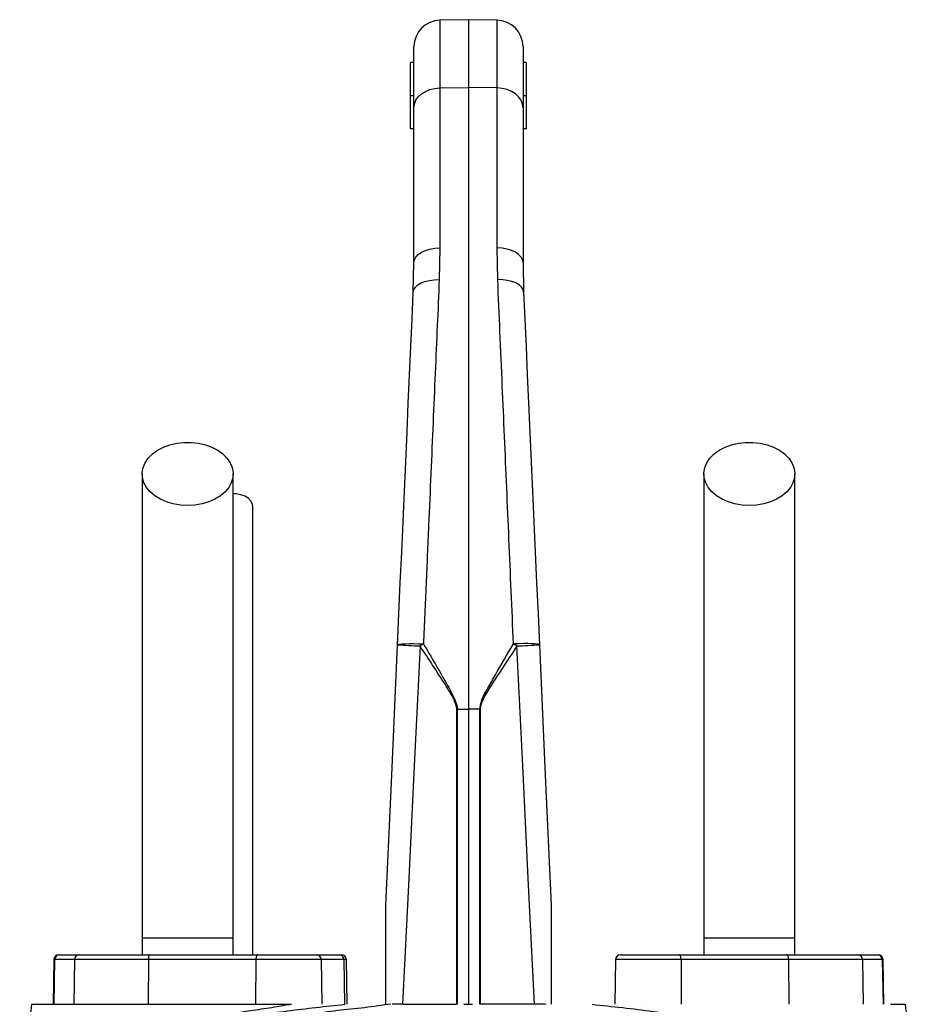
# Model space of a CAD drawing. Extents: x 4744 to 5452, y 3207 to 5111.
# Tile 7 of 7: x 4938 to 5210, y 4813 to 5111. Entities that reach past the tile are written whole.
import ezdxf

# ---------------------------------------------------------------- set-up
doc = ezdxf.new("R2010")
doc.units = 0
doc.header["$LTSCALE"] = 10
doc.header["$MEASUREMENT"] = 0
doc.layers.get('0').update_dxf_attribs({"linetype": 'CONTINUOUS'})

msp = doc.modelspace()

# ---------------------------------------------------------------- linework, layer by layer
at = {"color": 7, "linetype": 'Continuous'}
for p, q in [((5074.28, 5111.24), (5065.64, 5111.09)), ((5065.64, 5111.09), (5065.64, 5090.58)), ((5082.92, 5111.09), (5074.28, 5111.24)), ((5074.28, 5111.24), (5074.28, 5090.69)), ((5082.92, 5090.58), (5082.92, 5111.09)), ((5057.78, 5084.56), (5057.78, 5103.09)), ((5090.78, 5103.09), (5090.78, 5084.56)), ((5056.78, 5088.24), (5056.78, 5098.24)), ((5057.78, 5098.24), (5056.78, 5098.24)), ((5091.78, 5098.24), (5090.78, 5098.24)), ((5091.78, 5098.24), (5091.78, 5088.24)), ((5065.64, 5090.58), (5074.28, 5090.69)), ((5065.64, 5090.58), (5065.64, 5042.18)), ((5074.28, 5090.69), (5074.28, 4902.59)), ((5082.92, 5090.58), (5074.28, 5090.69)), ((5082.92, 5042.18), (5082.92, 5090.58)), ((5057.78, 5088.24), (5056.78, 5088.24)), ((5056.78, 5078.24), (5056.78, 5088.24)), ((5091.78, 5088.24), (5090.78, 5088.24)), ((5091.78, 5088.24), (5091.78, 5078.24)), ((5057.78, 5037.71), (5057.78, 5084.56)), ((5090.78, 5084.56), (5090.78, 5037.71)), ((5057.78, 5078.24), (5056.78, 5078.24)), ((5091.78, 5078.24), (5090.78, 5078.24)), ((5065.64, 5042.18), (5065.43, 5032.58)), ((5083.13, 5032.58), (5082.92, 5042.18)), ((5057.58, 5028.77), (5057.78, 5037.71)), ((5090.78, 5037.71), (5090.98, 5028.77)), ((5070.71, 4902.59), (5070.86, 4902.59)), ((5070.71, 4813.24), (5070.71, 4902.59)), ((5070.86, 4902.59), (5074.28, 4902.59)), ((5070.86, 4902.59), (5070.86, 4813.24)), ((5074.28, 4902.59), (5074.28, 4813.24)), ((5077.7, 4902.59), (5074.28, 4902.59)), ((5077.7, 4813.24), (5077.7, 4902.59)), ((5077.84, 4902.59), (5077.84, 4813.24)), ((4975.53, 4833.24), (4975.53, 4828.24)), ((5003.03, 4833.24), (4975.53, 4833.24)), ((5003.03, 4828.24), (5003.03, 4833.24)), ((5145.53, 4833.24), (5145.53, 4828.24)), ((5173.03, 4833.24), (5145.53, 4833.24)), ((5173.03, 4828.24), (5173.03, 4833.24)), ((4950.3, 4828.24), (4950.5, 4828.24)), ((4950.5, 4828.24), (4956.52, 4828.24)), ((4956.52, 4828.24), (4977.9, 4828.24)), ((4977.9, 4828.24), (5010.45, 4828.24)), ((5010.45, 4828.24), (5028.25, 4828.24)), ((5028.25, 4828.24), (5035.14, 4828.24)), ((5035.14, 4828.24), (5035.83, 4828.24)), ((5120.3, 4828.24), (5138.1, 4828.24)), ((5138.1, 4828.24), (5170.65, 4828.24)), ((5170.65, 4828.24), (5192.04, 4828.24)), ((5192.04, 4828.24), (5198.05, 4828.24)), ((5198.05, 4828.24), (5198.25, 4828.24)), ((4948.8, 4826.77), (4948.57, 4813.24)), ((4949.03, 4826.77), (4948.79, 4813.24)), ((4949.03, 4826.77), (4948.8, 4826.77)), ((4955.04, 4826.77), (4949.03, 4826.77)), ((4955.04, 4826.77), (4954.81, 4813.24)), ((4977.39, 4826.77), (4955.04, 4826.77)), ((4977.39, 4826.77), (4977.31, 4813.24)), ((5009.94, 4826.77), (4977.39, 4826.77)), ((5009.94, 4826.77), (5009.86, 4813.24)), ((5029.75, 4826.77), (5009.94, 4826.77)), ((5029.99, 4813.24), (5029.75, 4826.77)), ((5036.56, 4826.77), (5029.75, 4826.77)), ((5036.56, 4826.77), (5036.79, 4813.24)), ((5037.33, 4826.77), (5036.56, 4826.77)), ((5037.56, 4813.24), (5037.33, 4826.77)), ((5118.8, 4826.77), (5118.57, 4813.24)), ((5138.62, 4826.77), (5118.8, 4826.77)), ((5138.62, 4826.77), (5138.7, 4813.24)), ((5171.17, 4826.77), (5138.62, 4826.77)), ((5171.17, 4826.77), (5171.25, 4813.24)), ((5193.51, 4826.77), (5171.17, 4826.77)), ((5193.51, 4826.77), (5193.75, 4813.24)), ((5199.53, 4826.77), (5193.51, 4826.77)), ((5199.53, 4826.77), (5199.76, 4813.24)), ((5199.75, 4826.77), (5199.53, 4826.77)), ((5199.99, 4813.24), (5199.75, 4826.77)), ((5054.35, 4813.24), (5070.71, 4813.24)), ((5070.86, 4813.24), (5070.71, 4813.24)), ((5072.83, 4813.24), (5073.18, 4813.24)), ((5073, 4813.24), (5073.93, 4813.24)), ((5073.76, 4813.24), (5074.11, 4813.24)), ((5073.93, 4813.24), (5074.28, 4813.24)), ((5074.28, 4813.24), (5075.22, 4813.24)), ((5075.22, 4813.24), (5075.46, 4813.24)), ((5077.84, 4813.24), (5077.7, 4813.24)), ((5094.21, 4813.24), (5077.84, 4813.24)), ((5097.73, 4813.24), (5097.79, 4813.24)), ((5127.86, 4813.24), (5127.87, 4813.24))]:
    msp.add_line(p, q, dxfattribs=at)
at = {"color": 7, "linetype": 'Continuous', "flags": 128}
for points in [[(5057.78, 5084.56), (5057.93, 5085.72), (5058.37, 5086.84), (5059.1, 5087.87), (5060.07, 5088.78), (5061.26, 5089.53), (5062.62, 5090.09), (5064.1, 5090.44), (5065.64, 5090.58)], [(5090.78, 5084.56), (5090.63, 5085.72), (5090.18, 5086.84), (5089.46, 5087.87), (5088.48, 5088.78), (5087.29, 5089.53), (5085.94, 5090.09), (5084.46, 5090.44), (5082.92, 5090.58)], [(5057.78, 5037.71), (5057.93, 5038.57), (5058.37, 5039.4), (5059.1, 5040.17), (5060.07, 5040.84), (5061.26, 5041.4), (5062.62, 5041.82), (5064.1, 5042.08), (5065.64, 5042.18)], [(5090.78, 5037.71), (5090.63, 5038.57), (5090.18, 5039.4), (5089.46, 5040.17), (5088.48, 5040.84), (5087.29, 5041.4), (5085.94, 5041.82), (5084.46, 5042.08), (5082.92, 5042.18)], [(5057.58, 5028.77), (5057.76, 5029.56), (5058.22, 5030.3), (5058.96, 5030.97), (5059.93, 5031.55), (5061.11, 5032.01), (5062.46, 5032.35), (5063.91, 5032.54), (5065.43, 5032.58)], [(5090.98, 5028.77), (5090.8, 5029.56), (5090.33, 5030.3), (5089.6, 5030.97), (5088.62, 5031.55), (5087.44, 5032.01), (5086.1, 5032.35), (5084.64, 5032.54), (5083.13, 5032.58)], [(5052.8, 4922.06), (5053.22, 4931.44), (5053.64, 4940.78), (5054.06, 4950.07), (5054.47, 4959.28), (5054.88, 4968.41), (5055.28, 4977.44), (5055.68, 4986.36), (5056.07, 4995.15), (5056.46, 5003.8), (5056.84, 5012.29), (5057.21, 5020.62), (5057.58, 5028.77)], [(5090.98, 5028.77), (5091.34, 5020.62), (5091.71, 5012.29), (5092.09, 5003.8), (5092.48, 4995.15), (5092.88, 4986.36), (5093.27, 4977.44), (5093.68, 4968.41), (5094.09, 4959.28), (5094.5, 4950.07), (5094.91, 4940.78), (5095.33, 4931.44), (5095.75, 4922.06)], [(4989.28, 4964.18), (4987.07, 4964.31), (4984.92, 4964.68), (4982.89, 4965.28), (4981.02, 4966.1), (4979.36, 4967.12), (4977.96, 4968.32), (4976.86, 4969.65), (4976.07, 4971.09), (4975.63, 4972.6), (4975.54, 4974.14), (4975.81, 4975.67), (4976.42, 4977.15), (4977.37, 4978.54), (4978.63, 4979.81), (4980.16, 4980.92), (4981.93, 4981.84), (4983.89, 4982.56), (4985.99, 4983.05), (4988.17, 4983.29), (4990.38, 4983.29), (4992.57, 4983.05), (4994.67, 4982.56), (4996.63, 4981.84), (4998.4, 4980.92), (4999.93, 4979.81), (5001.19, 4978.54), (5002.13, 4977.15), (5002.75, 4975.67), (5003.02, 4974.14), (5002.93, 4972.6), (5002.48, 4971.09), (5001.7, 4969.65), (5000.59, 4968.32), (4999.19, 4967.12), (4997.54, 4966.1), (4995.67, 4965.28), (4993.63, 4964.68), (4991.48, 4964.31), (4989.28, 4964.18)], [(5159.28, 4964.18), (5157.07, 4964.31), (5154.92, 4964.68), (5152.89, 4965.28), (5151.02, 4966.1), (5149.36, 4967.12), (5147.96, 4968.32), (5146.86, 4969.65), (5146.07, 4971.09), (5145.63, 4972.6), (5145.54, 4974.14), (5145.81, 4975.67), (5146.42, 4977.15), (5147.37, 4978.54), (5148.63, 4979.81), (5150.16, 4980.92), (5151.93, 4981.84), (5153.89, 4982.56), (5155.99, 4983.05), (5158.17, 4983.29), (5160.38, 4983.29), (5162.57, 4983.05), (5164.67, 4982.56), (5166.63, 4981.84), (5168.4, 4980.92), (5169.93, 4979.81), (5171.19, 4978.54), (5172.13, 4977.15), (5172.75, 4975.67), (5173.02, 4974.14), (5172.93, 4972.6), (5172.48, 4971.09), (5171.7, 4969.65), (5170.59, 4968.32), (5169.19, 4967.12), (5167.54, 4966.1), (5165.67, 4965.28), (5163.63, 4964.68), (5161.48, 4964.31), (5159.28, 4964.18)], [(5009.03, 4963.75), (5008.93, 4964.5), (5008.48, 4965.46), (5007.71, 4966.3), (5006.66, 4966.99), (5005.39, 4967.47), (5004, 4967.72), (5003.03, 4967.75)], [(5049.28, 4843.24), (5051.04, 4882.58), (5052.8, 4922.06)], [(5052.8, 4922.06), (5052.96, 4922.17), (5053.41, 4922.27), (5054.13, 4922.34), (5055.11, 4922.39), (5056.29, 4922.42), (5057.65, 4922.41), (5059.12, 4922.39), (5060.66, 4922.33)], [(5059.62, 4921.7), (5057.86, 4885.43), (5056.1, 4849.28), (5054.35, 4813.24)], [(5095.75, 4922.06), (5095.6, 4922.17), (5095.15, 4922.27), (5094.42, 4922.34), (5093.45, 4922.39), (5092.26, 4922.42), (5090.91, 4922.41), (5089.44, 4922.39), (5087.9, 4922.33)], [(5094.21, 4813.24), (5092.45, 4849.28), (5090.7, 4885.43), (5088.93, 4921.7)], [(5095.75, 4922.06), (5097.52, 4882.58), (5099.28, 4843.24)], [(4977.9, 4828.24), (4977.8, 4828.21), (4977.71, 4828.13), (4977.62, 4827.99), (4977.54, 4827.81), (4977.48, 4827.59), (4977.43, 4827.33), (4977.4, 4827.06), (4977.39, 4826.77)], [(5010.45, 4828.24), (5010.35, 4828.21), (5010.26, 4828.13), (5010.17, 4827.99), (5010.09, 4827.81), (5010.03, 4827.59), (5009.98, 4827.33), (5009.95, 4827.06), (5009.94, 4826.77)], [(5138.62, 4826.77), (5138.6, 4827.06), (5138.57, 4827.33), (5138.53, 4827.59), (5138.46, 4827.81), (5138.39, 4827.99), (5138.3, 4828.13), (5138.2, 4828.21), (5138.1, 4828.24)], [(5171.17, 4826.77), (5171.16, 4827.06), (5171.13, 4827.33), (5171.08, 4827.59), (5171.01, 4827.81), (5170.94, 4827.99), (5170.85, 4828.13), (5170.75, 4828.21), (5170.65, 4828.24)]]:
    msp.add_lwpolyline(points, dxfattribs=at)
at = {"color": 7, "linetype": 'Continuous'}
for centre, radius, start, end in [((5065.78, 5103.09), 8, 91, 180), ((5082.78, 5103.09), 8, 0, 89), ((5068.94, 5164.61), 243.09, 266.1943, 267.8039), ((5113.27, 4835.24), 101.74, 121.136, 121.8179), ((5035.29, 4835.24), 101.74, 58.1821, 58.864), ((5079.62, 5164.61), 243.09, 272.1961, 273.8057), ((4950.3, 4826.74), 1.5, 90, 179), ((4950.51, 4826.75), 1.49, 90.4322, 179.4478), ((4956.53, 4826.75), 1.49, 90.4319, 179.4483), ((5028.25, 4826.74), 1.5, 1, 90), ((5035.1, 4826.78), 1.46, 359.484, 88.4767), ((5035.83, 4826.74), 1.5, 1, 90), ((5120.3, 4826.74), 1.5, 90, 179), ((5192.03, 4826.75), 1.49, 0.5517, 89.5681), ((5198.04, 4826.75), 1.49, 0.5522, 89.5678), ((5198.25, 4826.74), 1.5, 1, 90)]:
    msp.add_arc(centre, radius, start, end, dxfattribs=at)
for points, knots in [([(5065.43, 5032.58), (5065.23, 5027.97), (5064.83, 5018.74), (5064.2, 5004.28), (5063.56, 4989.35), (5062.89, 4973.96), (5062.18, 4957.61), (5061.44, 4940.39), (5060.92, 4928.36), (5060.66, 4922.33)], [0, 0, 0, 0, 0.1368262, 0.2739346, 0.4110429, 0.5504746, 0.6899059, 0.8445448, 1, 1, 1, 1]), ([(5087.9, 4922.33), (5087.67, 4927.64), (5087.21, 4938.27), (5086.53, 4954.04), (5085.85, 4969.72), (5085.18, 4985.2), (5084.49, 5000.96), (5083.81, 5016.88), (5083.35, 5027.33), (5083.13, 5032.58)], [0, 0, 0, 0, 0.136827, 0.273935, 0.411043, 0.550473, 0.689903, 0.844543, 1, 1, 1, 1]), ([(4975.53, 4973.75), (4975.53, 4970.82), (4975.53, 4965), (4975.53, 4956.22), (4975.53, 4947.34), (4975.53, 4938.29), (4975.53, 4928.93), (4975.53, 4919.19), (4975.53, 4909.45), (4975.53, 4899.8), (4975.53, 4890.32), (4975.53, 4880.66), (4975.53, 4869.93), (4975.53, 4858.22), (4975.53, 4845.64), (4975.53, 4837.34), (4975.53, 4833.24)], [0, 0, 0, 0, 0.079644, 0.158009, 0.235124, 0.311015, 0.385614, 0.459005, 0.531252, 0.593311, 0.654261, 0.714301, 0.773508, 0.85087, 0.926319, 1, 1, 1, 1]), ([(5003.03, 4833.24), (5003.03, 4835.77), (5003.03, 4841.04), (5003.03, 4849.25), (5003.03, 4858.06), (5003.03, 4866.73), (5003.03, 4875.14), (5003.03, 4883.18), (5003.03, 4891.43), (5003.03, 4900.18), (5003.03, 4909.32), (5003.03, 4918.75), (5003.03, 4928.06), (5003.03, 4937.24), (5003.03, 4946.32), (5003.03, 4955.39), (5003.03, 4964.54), (5003.03, 4970.65), (5003.03, 4973.75)], [0, 0, 0, 0, 0.0455207, 0.0947169, 0.1476106, 0.2042748, 0.2514561, 0.3008578, 0.3524182, 0.4062132, 0.4702248, 0.5372899, 0.6071723, 0.679907, 0.7555866, 0.8341506, 0.9156093, 1, 1, 1, 1]), ([(5145.53, 4973.75), (5145.53, 4970.82), (5145.53, 4965), (5145.53, 4956.22), (5145.53, 4947.34), (5145.53, 4938.29), (5145.53, 4928.93), (5145.53, 4919.19), (5145.53, 4909.45), (5145.53, 4899.8), (5145.53, 4890.32), (5145.53, 4880.66), (5145.53, 4869.93), (5145.53, 4858.22), (5145.53, 4845.64), (5145.53, 4837.34), (5145.53, 4833.24)], [0, 0, 0, 0, 0.079644, 0.158009, 0.235124, 0.311015, 0.385614, 0.459005, 0.531252, 0.593311, 0.654261, 0.714301, 0.773508, 0.85087, 0.926319, 1, 1, 1, 1]), ([(5173.03, 4833.24), (5173.03, 4835.77), (5173.03, 4841.04), (5173.03, 4849.25), (5173.03, 4858.06), (5173.03, 4866.73), (5173.03, 4875.14), (5173.03, 4883.18), (5173.03, 4891.43), (5173.03, 4900.18), (5173.03, 4909.32), (5173.03, 4918.75), (5173.03, 4928.06), (5173.03, 4937.24), (5173.03, 4946.32), (5173.03, 4955.39), (5173.03, 4964.54), (5173.03, 4970.65), (5173.03, 4973.75)], [0, 0, 0, 0, 0.0455207, 0.0947169, 0.1476106, 0.2042748, 0.2514561, 0.3008578, 0.3524182, 0.4062132, 0.4702248, 0.5372899, 0.6071723, 0.679907, 0.7555866, 0.8341506, 0.9156093, 1, 1, 1, 1]), ([(5009.03, 4828.24), (5009.03, 4829.94), (5009.03, 4834.59), (5009.03, 4841.74), (5009.03, 4849.28), (5009.03, 4855.52), (5009.03, 4860.78), (5009.03, 4865.47), (5009.03, 4872.13), (5009.03, 4880.85), (5009.03, 4891.28), (5009.03, 4900.7), (5009.03, 4909.16), (5009.03, 4916.65), (5009.03, 4923.55), (5009.03, 4928.82), (5009.03, 4932.96), (5009.03, 4936.46), (5009.03, 4940.65), (5009.03, 4945.51), (5009.03, 4951.02), (5009.03, 4957.17), (5009.03, 4961.48), (5009.03, 4963.75)], [0, 0, 0, 0, 0.031526, 0.086056, 0.132732, 0.171571, 0.202645, 0.231141, 0.260031, 0.328884, 0.39862, 0.468523, 0.527312, 0.585972, 0.642144, 0.694118, 0.718091, 0.748453, 0.785466, 0.82912, 0.879422, 0.93638, 1, 1, 1, 1]), ([(5070.71, 4902.59), (5070.71, 4902.77), (5070.66, 4903.74), (5069.55, 4906.36), (5065.71, 4912.45), (5062.17, 4917.84), (5059.62, 4921.7)], [0, 0, 0, 0, 0.024471, 0.130497, 0.375915, 1, 1, 1, 1]), ([(5060.66, 4922.33), (5063, 4918.34), (5066.26, 4912.77), (5069.8, 4906.46), (5070.81, 4903.77), (5070.85, 4902.77), (5070.86, 4902.59)], [0, 0, 0, 0, 0.621373, 0.866998, 0.974852, 1, 1, 1, 1]), ([(5077.7, 4902.59), (5077.83, 4903.36), (5078.21, 4905.64), (5080.22, 4908.98), (5083.43, 4914.8), (5086.05, 4919.22), (5087.9, 4922.33)], [0, 0, 0, 0, 0.104566, 0.308637, 0.514256, 1, 1, 1, 1]), ([(5088.93, 4921.7), (5086.96, 4918.68), (5084.16, 4914.38), (5080.47, 4908.84), (5078.63, 4905.66), (5077.87, 4903.47), (5077.85, 4902.71), (5077.84, 4902.59)], [0, 0, 0, 0, 0.487773, 0.693002, 0.897412, 0.983726, 1, 1, 1, 1]), ([(5049.28, 4813.24), (5049.28, 4815.79), (5049.28, 4818.33), (5049.28, 4823.42), (5049.28, 4825.96), (5049.28, 4829.77), (5049.28, 4831.04), (5049.28, 4833.58), (5049.28, 4834.84), (5049.28, 4836.74), (5049.28, 4837.37), (5049.28, 4838.63), (5049.28, 4839.25), (5049.28, 4840.19), (5049.28, 4840.5), (5049.28, 4841.12), (5049.28, 4841.42), (5049.28, 4842.03), (5049.28, 4842.33), (5049.28, 4842.75), (5049.28, 4842.89), (5049.28, 4843.07), (5049.28, 4843.13), (5049.28, 4843.21), (5049.28, 4843.24), (5049.28, 4843.24)], [0, 0, 0, 0, 0.25, 0.25, 0.5, 0.5, 0.625, 0.625, 0.75, 0.75, 0.8125, 0.8125, 0.875, 0.875, 0.90625, 0.90625, 0.9375, 0.9375, 0.96875, 0.96875, 0.984375, 0.984375, 0.992187, 0.992187, 1, 1, 1, 1]), ([(5099.28, 4843.24), (5099.28, 4843.24), (5099.28, 4843.21), (5099.28, 4843.12), (5099.28, 4843.07), (5099.28, 4842.88), (5099.28, 4842.74), (5099.28, 4842.32), (5099.28, 4842.02), (5099.28, 4841.41), (5099.28, 4841.1), (5099.28, 4840.48), (5099.28, 4840.17), (5099.28, 4839.24), (5099.28, 4838.61), (5099.28, 4837.36), (5099.28, 4836.73), (5099.28, 4834.83), (5099.28, 4833.57), (5099.28, 4831.03), (5099.28, 4829.76), (5099.28, 4825.96), (5099.28, 4823.42), (5099.28, 4818.33), (5099.28, 4815.79), (5099.28, 4813.24)], [0, 0, 0, 0, 0.007812, 0.007812, 0.015625, 0.015625, 0.03125, 0.03125, 0.0625, 0.0625, 0.09375, 0.09375, 0.125, 0.125, 0.1875, 0.1875, 0.25, 0.25, 0.375, 0.375, 0.5, 0.5, 0.75, 0.75, 1, 1, 1, 1]), ([(4942.05, 4813.24), (4941.71, 4810.6), (4941.04, 4805.32), (4940, 4797.34), (4939.16, 4790.8), (4938.62, 4786.94), (4938.45, 4785.73)], [0, 0, 0, 0, 0.289898, 0.579816, 0.868374, 1, 1, 1, 1]), ([(4940.32, 4787.71), (4940.32, 4787.71), (4941.05, 4787.71), (4942.39, 4790.18), (4945.47, 4792.08), (4949.54, 4794.79), (4954.96, 4797.47), (4961.3, 4800.1), (4967.75, 4802.32), (4973.9, 4804.15), (4979.53, 4805.65), (4985.5, 4807.08), (4991.56, 4808.37), (4997.63, 4809.55), (5003.68, 4810.59), (5009.91, 4811.66), (5015.69, 4812.32), (5019.17, 4813.24), (5020.69, 4813.24), (5020.69, 4813.24)], [0, 0, 0, 0, 0, 0.065218, 0.130675, 0.220363, 0.310052, 0.402347, 0.494643, 0.556083, 0.617523, 0.679778, 0.742033, 0.797134, 0.852236, 0.907899, 0.963562, 1, 1, 1, 1, 1]), ([(4942.06, 4813.24), (4942.06, 4813.24), (4941.96, 4813.24), (4942.45, 4813.24), (4943.45, 4813.24), (4944.77, 4813.24), (4945.94, 4813.24), (4946.5, 4813.24)], [0, 0, 0, 0, 0.010015, 0.323714, 0.564181, 0.79077, 1, 1, 1, 1]), ([(4946.5, 4813.24), (4948.04, 4813.24), (4951.09, 4813.24), (4957.04, 4813.24), (4963.88, 4813.24), (4971.63, 4813.24), (4980.16, 4813.24), (4989.38, 4813.24), (4999.22, 4813.24), (5009.63, 4813.24), (5017, 4813.24), (5020.69, 4813.24)], [0, 0, 0, 0, 0.114839, 0.228559, 0.34136, 0.453398, 0.564844, 0.67389, 0.782671, 0.891327, 1, 1, 1, 1]), ([(4958.33, 4797.28), (4958.96, 4797.54), (4961.76, 4798.74), (4967.58, 4800.69), (4975.01, 4802.89), (4982.23, 4804.71), (4988.73, 4806.17), (4995.24, 4807.47), (5000.05, 4808.33), (5005.36, 4809.22), (5011.22, 4810.13), (5019.51, 4811.27), (5028.06, 4812.32), (5033.95, 4812.93), (5036.89, 4813.24)], [0, 0, 0, 0, 0.035434, 0.158803, 0.280764, 0.369201, 0.457637, 0.535147, 0.612657, 0.630814, 0.722604, 0.814397, 0.907198, 1, 1, 1, 1]), ([(5050.82, 4813.24), (5050.82, 4813.24), (5049.52, 4813.24), (5045.43, 4812.42), (5038.67, 4811.85), (5033.31, 4811.16), (5030.62, 4810.81)], [0, 0, 0, 0, 0.0000029, 0.1930533, 0.5957948, 1, 1, 1, 1]), ([(5054.35, 4813.24), (5054.02, 4813.24), (5052.87, 4813.24), (5051.88, 4813.24), (5051.17, 4813.24)], [0, 0, 0, 0, 0.28903, 1, 1, 1, 1]), ([(5097.44, 4813.24), (5097.25, 4813.24), (5096.36, 4813.24), (5095.15, 4813.24), (5094.21, 4813.24)], [0, 0, 0, 0, 0.2196969, 1, 1, 1, 1]), ([(5111.67, 4813.24), (5114.79, 4812.91), (5121.03, 4812.26), (5130.16, 4811.12), (5139.09, 4809.88), (5148.38, 4808.39), (5157.7, 4806.64), (5166.89, 4804.6), (5175.43, 4802.38), (5183.22, 4799.95), (5188.65, 4798.06), (5191.1, 4796.95), (5191.51, 4796.76)], [0, 0, 0, 0, 0.096195, 0.19239, 0.290423, 0.388452, 0.507805, 0.623227, 0.738652, 0.8574, 0.97615, 1, 1, 1, 1]), ([(5202.05, 4813.24), (5202.55, 4813.24), (5203.54, 4813.24), (5204.73, 4813.24), (5205.66, 4813.24), (5206.34, 4813.24), (5206.42, 4813.24), (5206.46, 4813.24)], [0, 0, 0, 0, 0.183653, 0.367231, 0.572224, 0.777102, 1, 1, 1, 1]), ([(5210.12, 4785.61), (5210.02, 4786.31), (5209.58, 4789.45), (5208.79, 4795.45), (5207.69, 4803.97), (5206.92, 4810.02), (5206.51, 4813.24)], [0, 0, 0, 0, 0.075402, 0.341303, 0.649485, 1, 1, 1, 1])]:
    msp.add_open_spline(points, degree=3, knots=knots, dxfattribs=at)
msp.add_open_spline([(5077.84, 4902.59), (5077.79, 4902.59), (5077.74, 4902.59), (5077.7, 4902.59)], degree=3, dxfattribs=at)

doc.saveas('drawing.dxf')
